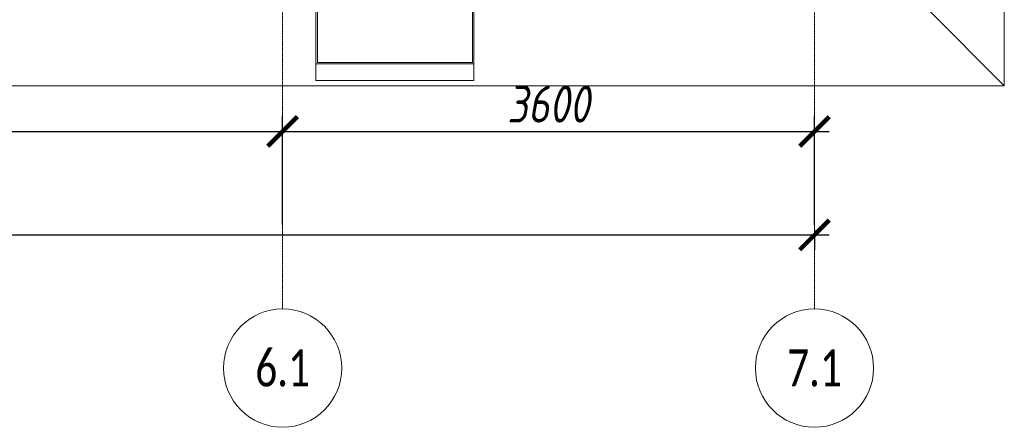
# Model space of a CAD drawing. Header units: millimetres. Extents: x -88210283 to 7466349, y -86687 to 22351.
# Tile 168 of 256: x 67738 to 74403, y -52569 to -49813. Entities that reach past the tile are written whole.
import ezdxf

# ---------------------------------------------------------------- set-up
doc = ezdxf.new("R2010")
doc.units = ezdxf.units.MM
doc.linetypes.add('-D1d1-15x02', pattern=[19, 15, -2, 0, -2])
doc.layers.get('Defpoints').update_dxf_attribs({"color": 31})
for name, color, linetype, lineweight in [('A-280-M_COLUMN', 7, 'Continuous', 5), ('Ограждение', 7, 'Continuous', 5), ('Оси', 7, 'Continuous', 5), ('Поручни', 7, 'Continuous', 5)]:
    doc.layers.add(name, color=color, linetype=linetype, lineweight=lineweight)
doc.styles.add('Calibri Light', font='Calibri light.ttf', dxfattribs={"width": 0.75, "height": 250})
doc.styles.add('fl_iso paper', font='isocpeur.ttf', dxfattribs={"width": 0.8, "oblique": 10})
doc.dimstyles.new('In tre 1_100', dxfattribs={"dimscale": 100, "dimtxt": 2.5, "dimasz": 2, "dimexe": 1, "dimexo": 0.7, "dimgap": 0.6, "dimtad": 1, "dimdec": 0, "dimrnd": 5, "dimzin": 0, "dimdsep": 46, "dimtxsty": 'fl_iso paper', "dimblk": 'ARCHTICK', "dimcen": 0, "dimdle": 1, "dimadec": 0, "dimazin": 0, "dimtfac": 1, "dimtdec": 0, "dimtofl": 0, "dimtmove": 1, "dimatfit": 3, "dimldrblk": 'DOT', "dimfxl": 40, "dimtfillclr": 256, "dimtolj": 1, "dimtzin": 0, "dimarcsym": 1})

# ---------------------------------------------------------------- blocks, each defined once
blk = doc.blocks.new('Ограждение - Ограждение-5485731-50_AS_Plan_15')
at = {"layer": 'Поручни'}
for p, q in [((1285, -1355), (1285, 11570)), ((1285, -1355), (760, -830)), ((-55947.2, -1355), (1285, -1355))]:
    blk.add_line(p, q, dxfattribs=at)
blk = doc.blocks.new('RST_AR_KMN_R22_B1_FCD_rvt-1-50_AS_Plan_15')
at = {"layer": 'A-280-M_COLUMN', "lineweight": 18}
for p, q in [((33565, -755), (33565, -1133.3)), ((33575, -1123.2), (33575, -755)), ((34625, -755), (34625, -1123.2)), ((34635, -1133.3), (34635, -755)), ((34625, -1123.2), (33575, -1123.2)), ((33565, -1133.3), (34635, -1133.3))]:
    blk.add_line(p, q, dxfattribs=at)
at = {"layer": 'A-280-M_COLUMN'}
for p, q in [((33565, -1244.7), (33565, -1133.3)), ((34635, -1133.3), (34635, -1244.7)), ((33565, -1244.7), (34635, -1244.7))]:
    blk.add_line(p, q, dxfattribs=at)
at = {"layer": 'Ограждение', "lineweight": 5}
blk.add_blockref('Ограждение - Ограждение-5485731-50_AS_Plan_15', (36940, 75), dxfattribs=at)
blk = doc.blocks.new('_ArchTick')
at = {"color": 0, "linetype": 'ByBlock', "lineweight": 9, "const_width": 0.15}
blk.add_lwpolyline([(-0.5, -0.5), (0.5, 0.5)], dxfattribs=at)
blk = doc.blocks.new('*D717')
at = {"layer": 'Defpoints', "color": 0, "transparency": 16777216}
for p in [(35918, -51162.7), (73118, -51162.7), (73118, -51268.8)]:
    blk.add_point(p, dxfattribs=at)
at = {"layer": 'Оси', "color": 0, "lineweight": -2, "transparency": 16777216}
for p, q in [((35918, -51232.7), (35918, -51368.8)), ((73118, -51232.7), (73118, -51368.8)), ((35818, -51268.8), (73218, -51268.8))]:
    blk.add_line(p, q, dxfattribs=at)
at = {"layer": 'Оси', "color": 0, "lineweight": -2, "transparency": 16777216, "xscale": 200, "yscale": 200, "zscale": 200, "rotation": 180}
blk.add_blockref('_ArchTick', (35918, -51268.8), dxfattribs=at)
at = {"layer": 'Оси', "color": 0, "lineweight": -2, "transparency": 16777216, "xscale": 200, "yscale": 200, "zscale": 200}
blk.add_blockref('_ArchTick', (73118, -51268.8), dxfattribs=at)
at = {"layer": 'Оси', "color": 0, "transparency": 16777216, "insert": (54518, -51083.8), "char_height": 250, "attachment_point": 5, "style": 'fl_iso paper'}
blk.add_mtext('\\A1;37200', dxfattribs=at)
blk = doc.blocks.new('_DOT')
at = {"color": 0, "linetype": 'ByBlock'}
blk.add_line((-0.5, 0), (-1, 0), dxfattribs=at)
at = {"color": 0, "linetype": 'ByBlock', "const_width": 0.5}
blk.add_lwpolyline([(-0.25, 0, 1), (0.25, 0, 1)], format="xyb", close=True, dxfattribs=at)
blk = doc.blocks.new('*D722')
at = {"layer": 'Defpoints', "color": 0, "transparency": 16777216}
for p in [(69518, -50568.8), (61118, -51268.8), (69518, -51268.8)]:
    blk.add_point(p, dxfattribs=at)
at = {"layer": 'Оси', "color": 0, "lineweight": -2, "transparency": 16777216}
for p, q in [((61118, -51198.8), (61118, -50468.8)), ((69518, -51198.8), (69518, -50468.8)), ((61018, -50568.8), (69618, -50568.8))]:
    blk.add_line(p, q, dxfattribs=at)
at = {"layer": 'Оси', "color": 0, "lineweight": -2, "transparency": 16777216, "xscale": 200, "yscale": 200, "zscale": 200, "rotation": 180}
blk.add_blockref('_ArchTick', (61118, -50568.8), dxfattribs=at)
at = {"layer": 'Оси', "color": 0, "lineweight": -2, "transparency": 16777216, "xscale": 200, "yscale": 200, "zscale": 200}
blk.add_blockref('_ArchTick', (69518, -50568.8), dxfattribs=at)
at = {"layer": 'Оси', "color": 0, "transparency": 16777216, "insert": (65318, -50383.8), "char_height": 250, "attachment_point": 5, "style": 'fl_iso paper'}
blk.add_mtext('\\A1;8400', dxfattribs=at)
blk = doc.blocks.new('*D723')
at = {"layer": 'Defpoints', "color": 0, "transparency": 16777216}
for p in [(73118, -50568.8), (69518, -51268.8), (73118, -51268.8)]:
    blk.add_point(p, dxfattribs=at)
at = {"layer": 'Оси', "color": 0, "lineweight": -2, "transparency": 16777216}
for p, q in [((69518, -51198.8), (69518, -50468.8)), ((73118, -51198.8), (73118, -50468.8)), ((69418, -50568.8), (73218, -50568.8))]:
    blk.add_line(p, q, dxfattribs=at)
at = {"layer": 'Оси', "color": 0, "lineweight": -2, "transparency": 16777216, "xscale": 200, "yscale": 200, "zscale": 200, "rotation": 180}
blk.add_blockref('_ArchTick', (69518, -50568.8), dxfattribs=at)
at = {"layer": 'Оси', "color": 0, "lineweight": -2, "transparency": 16777216, "xscale": 200, "yscale": 200, "zscale": 200}
blk.add_blockref('_ArchTick', (73118, -50568.8), dxfattribs=at)
at = {"layer": 'Оси', "color": 0, "transparency": 16777216, "insert": (71318, -50383.8), "char_height": 250, "attachment_point": 5, "style": 'fl_iso paper'}
blk.add_mtext('\\A1;3600', dxfattribs=at)

msp = doc.modelspace()

# ---------------------------------------------------------------- linework, layer by layer
at = {"layer": 'Оси', "linetype": '-D1d1-15x02'}
for p, q in [((69518, -51768.8), (69518, -18492.1)), ((73118, -51768.8), (73118, -18492.1))]:
    msp.add_line(p, q, dxfattribs=at)
at = {"layer": 'Оси'}
for centre in [(69518, -52168.8), (73118, -52168.8)]:
    msp.add_circle(centre, 400, dxfattribs=at)

# ---------------------------------------------------------------- block references
at = {"lineweight": 5}
msp.add_blockref('RST_AR_KMN_R22_B1_FCD_rvt-1-50_AS_Plan_15', (36178, -48979.4), dxfattribs=at)

# ---------------------------------------------------------------- texts
at = {"layer": 'Оси', "char_height": 250, "width": 869.831, "attachment_point": 5, "style": 'Calibri Light'}
for s, insert in [('6.1', (69518, -52168.8)), ('7.1', (73118, -52168.8))]:
    msp.add_mtext(s, dxfattribs=dict(at, insert=insert))

# ---------------------------------------------------------------- dimensions: what is measured, and where the dimension line sits
at = {"layer": 'Оси'}
for base, p1, p2, picture, middle in [((69518, -50568.8), (61118, -51268.8), (69518, -51268.8), '*D722', (65318, -50383.8)), ((73118, -50568.8), (69518, -51268.8), (73118, -51268.8), '*D723', (71318, -50383.8)), ((73118, -51268.8), (35918, -51162.7), (73118, -51162.7), '*D717', (54518, -51083.8))]:
    dim = msp.add_linear_dim(base=base, p1=p1, p2=p2, dimstyle='In tre 1_100', dxfattribs=at)
    dim.commit()
    dim.dimension.update_dxf_attribs({"geometry": picture, "text_midpoint": middle})

doc.saveas('drawing.dxf')
